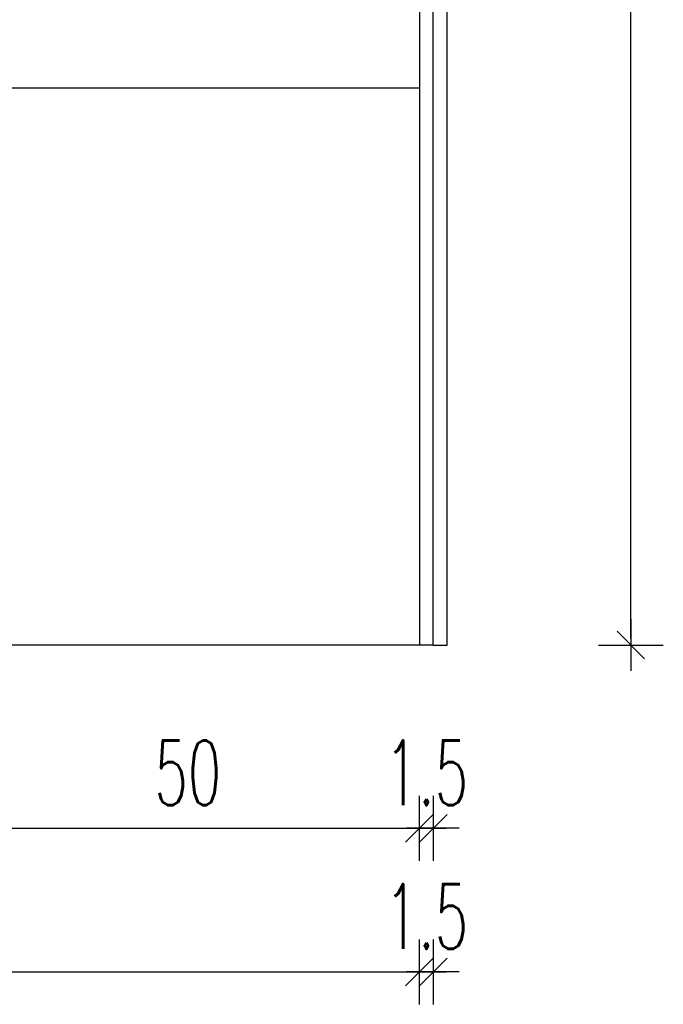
# Model space of a CAD drawing. Header units: centimetres. Extents: x -15121 to 30567, y -60641 to 0.
# Tile 205 of 256: x 9003 to 9072, y -24967 to -24860. Entities that reach past the tile are written whole.
import ezdxf

# ---------------------------------------------------------------- set-up
doc = ezdxf.new("R2010")
doc.units = ezdxf.units.CM
doc.header["$LTSCALE"] = 60
for name, color, linetype in [('AIKA powierzchnie', 6, 'Continuous'), ('AIKA TYNK', 5, 'Continuous'), ('AIKA widoki wymiarowanie', 7, 'Continuous'), ('AIKA widokowe', 7, 'Continuous')]:
    doc.layers.add(name, color=color, linetype=linetype)
doc.styles.add('wymiar', font='txt.shx', dxfattribs={"width": 0.6})
doc.dimstyles.new('Dwudziestka', dxfattribs={"dimtxt": 7, "dimasz": 0.7, "dimexe": 5, "dimexo": 0, "dimgap": 2.5, "dimtad": 1, "dimtoh": 1, "dimdec": 3, "dimrnd": 0.5, "dimdsep": 46, "dimtxsty": 'wymiar', "dimblk": 'znacznik', "dimcen": 0, "dimdle": 5, "dimse1": 1, "dimse2": 1, "dimclrd": 256, "dimclre": 256, "dimclrt": 256, "dimadec": 0, "dimazin": 0, "dimtfac": 0.4, "dimtdec": 3, "dimtix": 1, "dimtofl": 0, "dimtmove": 2, "dimatfit": 3, "dimldrblk": 'znacznik', "dimfxl": 1, "dimtolj": 1, "dimarcsym": 0})

# ---------------------------------------------------------------- blocks, each defined once
blk = doc.blocks.new('znacznik')
at = {"color": 0}
for points in [[(0, -5), (0, 5)], [(-4, 0), (4, 0)]]:
    blk.add_lwpolyline(points, dxfattribs=at)
at = {"color": 1}
blk.add_lwpolyline([(-2.12, -2.12), (2.12, 2.12)], dxfattribs=at)
blk = doc.blocks.new('*D6886')
at = {"layer": 'AIKA widoki wymiarowanie', "lineweight": -2, "transparency": 16777216}
blk.add_line((8996.4, -24947.61), (9045, -24947.61), dxfattribs=at)
at = {"layer": 'Defpoints', "color": 0, "transparency": 16777216}
for p in [(8995.7, -24927.8), (9045.7, -24927.8), (9045.7, -24947.61)]:
    blk.add_point(p, dxfattribs=at)
at = {"layer": 'AIKA widoki wymiarowanie', "lineweight": -2, "transparency": 16777216, "xscale": 0.7, "yscale": 0.7, "zscale": 0.7, "rotation": 180}
blk.add_blockref('znacznik', (8995.7, -24947.61), dxfattribs=at)
at = {"layer": 'AIKA widoki wymiarowanie', "lineweight": -2, "transparency": 16777216, "xscale": 0.7, "yscale": 0.7, "zscale": 0.7}
blk.add_blockref('znacznik', (9045.7, -24947.61), dxfattribs=at)
at = {"layer": 'AIKA widoki wymiarowanie', "transparency": 16777216, "insert": (9020.7, -24941.61), "char_height": 7, "attachment_point": 5, "style": 'wymiar'}
blk.add_mtext('\\A1;50', dxfattribs=at)
blk = doc.blocks.new('*D6887')
at = {"layer": 'AIKA widoki wymiarowanie', "lineweight": -2, "transparency": 16777216}
for p, q in [((9045, -24947.61), (9044.3, -24947.61)), ((9047.91, -24947.61), (9048.61, -24947.61))]:
    blk.add_line(p, q, dxfattribs=at)
at = {"layer": 'Defpoints', "color": 0, "transparency": 16777216}
for p in [(9045.7, -24927.8), (9047.21, -24927.8), (9047.21, -24947.61)]:
    blk.add_point(p, dxfattribs=at)
at = {"layer": 'AIKA widoki wymiarowanie', "lineweight": -2, "transparency": 16777216, "xscale": 0.7, "yscale": 0.7, "zscale": 0.7}
blk.add_blockref('znacznik', (9045.7, -24947.61), dxfattribs=at)
at = {"layer": 'AIKA widoki wymiarowanie', "lineweight": -2, "transparency": 16777216, "xscale": 0.7, "yscale": 0.7, "zscale": 0.7, "rotation": 180}
blk.add_blockref('znacznik', (9047.21, -24947.61), dxfattribs=at)
at = {"layer": 'AIKA widoki wymiarowanie', "transparency": 16777216, "insert": (9046.46, -24941.61), "char_height": 7, "attachment_point": 5, "style": 'wymiar'}
blk.add_mtext('\\A1;1.5', dxfattribs=at)
blk = doc.blocks.new('*D6804')
at = {"layer": 'AIKA widoki wymiarowanie', "lineweight": -2, "transparency": 16777216}
blk.add_line((8941.07, -24963.14), (9045, -24963.14), dxfattribs=at)
at = {"layer": 'Defpoints', "color": 0, "transparency": 16777216}
for p in [(8940.37, -24927.8), (9045.7, -24927.8), (9045.7, -24963.14)]:
    blk.add_point(p, dxfattribs=at)
at = {"layer": 'AIKA widoki wymiarowanie', "lineweight": -2, "transparency": 16777216, "xscale": 0.7, "yscale": 0.7, "zscale": 0.7, "rotation": 180}
blk.add_blockref('znacznik', (8940.37, -24963.14), dxfattribs=at)
at = {"layer": 'AIKA widoki wymiarowanie', "lineweight": -2, "transparency": 16777216, "xscale": 0.7, "yscale": 0.7, "zscale": 0.7}
blk.add_blockref('znacznik', (9045.7, -24963.14), dxfattribs=at)
at = {"layer": 'AIKA widoki wymiarowanie', "transparency": 16777216, "insert": (8993.04, -24957.14), "char_height": 7, "attachment_point": 5, "style": 'wymiar'}
blk.add_mtext('\\A1;105.5', dxfattribs=at)
blk = doc.blocks.new('*D6805')
at = {"layer": 'AIKA widoki wymiarowanie', "lineweight": -2, "transparency": 16777216}
for p, q in [((9045, -24963.14), (9044.3, -24963.14)), ((9047.91, -24963.14), (9048.61, -24963.14))]:
    blk.add_line(p, q, dxfattribs=at)
at = {"layer": 'Defpoints', "color": 0, "transparency": 16777216}
for p in [(9045.7, -24927.8), (9047.21, -24927.8), (9047.21, -24963.14)]:
    blk.add_point(p, dxfattribs=at)
at = {"layer": 'AIKA widoki wymiarowanie', "lineweight": -2, "transparency": 16777216, "xscale": 0.7, "yscale": 0.7, "zscale": 0.7}
blk.add_blockref('znacznik', (9045.7, -24963.14), dxfattribs=at)
at = {"layer": 'AIKA widoki wymiarowanie', "lineweight": -2, "transparency": 16777216, "xscale": 0.7, "yscale": 0.7, "zscale": 0.7, "rotation": 180}
blk.add_blockref('znacznik', (9047.21, -24963.14), dxfattribs=at)
at = {"layer": 'AIKA widoki wymiarowanie', "transparency": 16777216, "insert": (9046.46, -24957.14), "char_height": 7, "attachment_point": 5, "style": 'wymiar'}
blk.add_mtext('\\A1;1.5', dxfattribs=at)
blk = doc.blocks.new('*D6897')
at = {"layer": 'AIKA widoki wymiarowanie', "lineweight": -2, "transparency": 16777216}
blk.add_line((9068.56, -24927.1), (9068.56, -24627.5), dxfattribs=at)
at = {"layer": 'Defpoints', "color": 0, "transparency": 16777216}
for p in [(9021.93, -24626.8), (9068.56, -24626.8), (9038.63, -24927.8)]:
    blk.add_point(p, dxfattribs=at)
at = {"layer": 'AIKA widoki wymiarowanie', "lineweight": -2, "transparency": 16777216, "xscale": 0.7, "yscale": 0.7, "zscale": 0.7}
for p, rotation in [((9068.56, -24626.8), 90), ((9068.56, -24927.8), 270)]:
    blk.add_blockref('znacznik', p, dxfattribs=dict(at, rotation=rotation))
at = {"layer": 'AIKA widoki wymiarowanie', "transparency": 16777216, "insert": (9062.56, -24777.3), "char_height": 7, "attachment_point": 5, "rotation": 90, "style": 'wymiar'}
blk.add_mtext('\\A1;301', dxfattribs=at)

msp = doc.modelspace()

# ---------------------------------------------------------------- linework, layer by layer
at = {"layer": 'AIKA powierzchnie', "color": 2}
msp.add_lwpolyline([(8940.3675, -24626.7963), (9045.7044, -24626.7963), (9045.7044, -24927.7963), (8940.3675, -24927.7963)], close=True, dxfattribs=at)
at = {"layer": 'AIKA TYNK'}
for q in [(9047.2098, -24541.7963), (8937.3675, -24927.7963)]:
    msp.add_line((9047.2098, -24927.7963), q, dxfattribs=at)
at = {"layer": 'AIKA widoki wymiarowanie', "color": 8}
msp.add_line((9047.2098, -24927.7963), (9048.7044, -24927.7963), dxfattribs=at)
at = {"layer": 'AIKA widokowe', "color": 8}
for p, q in [((9048.7044, -24927.7963), (9048.7044, -24541.7963)), ((9045.7044, -24867.5963), (8940.3675, -24867.5963))]:
    msp.add_line(p, q, dxfattribs=at)
at = {"layer": 'AIKA widokowe', "color": 7}
msp.add_line((9045.7044, -24626.7963), (9045.7044, -24927.7963), dxfattribs=at)

# ---------------------------------------------------------------- dimensions: what is measured, and where the dimension line sits
at = {"layer": 'AIKA widoki wymiarowanie', "color": 8}
dim = msp.add_linear_dim(base=(9068.5577, -24626.7963), p1=(9038.6301, -24927.7963), p2=(9021.9267, -24626.7963), angle=90, dimstyle='Dwudziestka', dxfattribs=at)
dim.commit()
dim.dimension.update_dxf_attribs({"geometry": '*D6897', "text_midpoint": (9062.5577, -24777.2963)})
for base, p1, p2, picture, middle in [((9045.7044, -24963.1364), (8940.3675, -24927.7963), (9045.7044, -24927.7963), '*D6804', (8993.0359, -24957.1364)), ((9045.7044, -24947.6074), (8995.7044, -24927.7963), (9045.7044, -24927.7963), '*D6886', (9020.7044, -24941.6074)), ((9047.2098, -24947.6074), (9045.7044, -24927.7963), (9047.2098, -24927.7963), '*D6887', (9046.4571, -24941.6074)), ((9047.2098, -24963.1364), (9045.7044, -24927.7963), (9047.2098, -24927.7963), '*D6805', (9046.4571, -24957.1364))]:
    dim = msp.add_linear_dim(base=base, p1=p1, p2=p2, dimstyle='Dwudziestka', dxfattribs=at)
    dim.commit()
    dim.dimension.update_dxf_attribs({"geometry": picture, "text_midpoint": middle})

doc.saveas('drawing.dxf')
